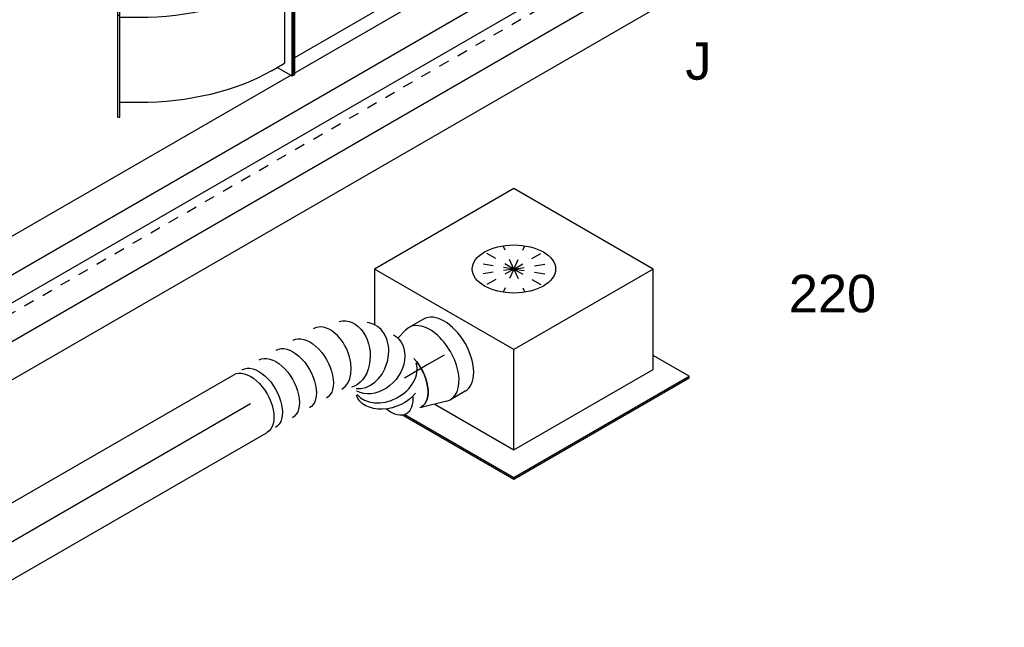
# Model space of a CAD drawing. Extents: x -257677 to 221252, y -185516 to 120782.
# Tile 8 of 171: x -96051 to -93688, y -9792 to -8334. Entities that reach past the tile are written whole.
import ezdxf
from ezdxf.enums import TextEntityAlignment as Align
from ezdxf.lldxf.tags import DXFTag

# ---------------------------------------------------------------- set-up
doc = ezdxf.new("R2010")
doc.units = 0
doc.header["$LTSCALE"] = 50
doc.linetypes.add('STREEPJES', pattern=[0.1, 0.05, -0.05])
doc.layers.get('0').update_dxf_attribs({"linetype": 'CONTINUOUS'})
for name, color, linetype in [('WL570---_RETOUR', 112, 'CONTINUOUS'), ('WL570---_RETOUR_HL', 8, 'CONTINUOUS'), ('WL570---_TOEVOER', 3, 'CONTINUOUS'), ('WL570---_TOEVOER_RST', 2, 'CONTINUOUS'), ('WL570---_TOEVOER_RST_HL', 1, 'CONTINUOUS'), ('WM570---_RETOUR_PR', 1, 'CONTINUOUS'), ('WM570---_TOEVOER_PR', 1, 'CONTINUOUS'), ('WM570---_TOEVOER_RST_PR', 1, 'CONTINUOUS')]:
    doc.layers.add(name, color=color, linetype=linetype)
doc.styles.add('BURO-018', font='ARIAL.TTF', dxfattribs={"height": 63})
tags = doc.linetypes.add('CENTER2', pattern=[28.575, 19.05, -3.175, 3.175, -3.175]).pattern_tags.tags
tags[10:11] = [DXFTag(74, 4), DXFTag(75, 0), DXFTag(340, '0'), DXFTag(46, 1.0), DXFTag(50, 0.0), DXFTag(44, 0.0), DXFTag(45, 0.0)]
tags[8:9] = [DXFTag(74, 4), DXFTag(75, 0), DXFTag(340, '0'), DXFTag(46, 1.0), DXFTag(50, 0.0), DXFTag(44, 0.0), DXFTag(45, 0.0)]
tags[6:7] = [DXFTag(74, 4), DXFTag(75, 0), DXFTag(340, '0'), DXFTag(46, 1.0), DXFTag(50, 0.0), DXFTag(44, 0.0), DXFTag(45, 0.0)]
tags[4:5] = [DXFTag(74, 4), DXFTag(75, 0), DXFTag(340, '0'), DXFTag(46, 1.0), DXFTag(50, 0.0), DXFTag(44, 0.0), DXFTag(45, 0.0)]

# ---------------------------------------------------------------- blocks, each defined once
blk = doc.blocks.new('*U1987')
at = {"color": 0, "ltscale": 10}
for p, q in [((-10.2, 229.8, -5674.9), (-6.1, 229.8, -5674.9)), ((132.7, -17.7, -5674.9), (-10.2, 229.8, -5674.9)), ((136.8, -17.7, -5674.9), (-6.1, 229.8, -5674.9)), ((2356.9, 229.8, -5674.9), (2336.5, 194.5, -5674.9)), ((2361, 229.8, -5674.9), (2356.9, 229.8, -5674.9)), ((2499.8, -17.7, -5674.9), (2356.9, 229.8, -5674.9)), ((2503.9, -17.7, -5674.9), (2361, 229.8, -5674.9)), ((14.3, 194.5, -5674.9), (2356.9, 194.5, -5674.9)), ((2479.4, -17.7, -5674.9), (2356.9, 194.5, -5674.9)), ((12.1, -226.5, -5674.9), (132.7, -17.7, -5674.9)), ((16.2, -226.5, -5674.9), (136.8, -17.7, -5674.9)), ((132.7, -17.7, -5674.9), (136.8, -17.7, -5674.9)), ((136.8, -17.7, -5674.9), (2479.4, -17.7, -5674.9)), ((2377.3, -194.5, -5674.9), (2479.4, -17.7, -5674.9)), ((2377.3, -229.8, -5674.9), (2499.8, -17.7, -5674.9)), ((2381.4, -229.8, -5674.9), (2503.9, -17.7, -5674.9)), ((2503.9, -17.7, -5674.9), (2499.8, -17.7, -5674.9)), ((34.7, -194.5, -5674.9), (2377.3, -194.5, -5674.9)), ((2356.9, -194.5, -5674.9), (2377.3, -229.8, -5674.9)), ((2381.4, -229.8, -5674.9), (2377.3, -229.8, -5674.9))]:
    blk.add_line(p, q, dxfattribs=at)
at = {"color": 8, "linetype": 'STREEPJES', "ltscale": 10}
for p, q in [((10.2, -229.8, -5674.9), (12.1, -226.5, -5674.9)), ((10.2, -229.8, -5674.9), (14.3, -229.8, -5674.9)), ((14.3, -229.8, -5674.9), (16.2, -226.5, -5674.9))]:
    blk.add_line(p, q, dxfattribs=at)
at = {"layer": 'WM570---_TOEVOER_PR', "color": 1, "style": 'BURO-018'}
blk.add_attdef('POSNR', text='', height=90, dxfattribs=at).set_placement((0, 0), align=Align.MIDDLE)
blk = doc.blocks.new('*U2006')
at = {"color": 0, "ltscale": 10}
blk.add_line((0, 80, -7048.5), (3102.2, 80, -7048.5), dxfattribs=at)
at = {"color": 8, "linetype": 'STREEPJES', "ltscale": 10}
blk.add_line((0, -80, -7048.5), (3102.2, -80, -7048.5), dxfattribs=at)
at = {"color": 0, "ltscale": 10}
blk.add_ellipse((0, 0, -7048.5), major_axis=(0, 80), ratio=0.57735, start_param=3.894205, end_param=6.283185, dxfattribs=at)
at = {"color": 0, "ltscale": 10, "extrusion": (-3.41963e-17, 8.3842e-17, -1)}
blk.add_ellipse((3102.2, 0, -7048.5), major_axis=(0, 80), ratio=0.57735, start_param=0, end_param=2.38898, dxfattribs=at)
at = {"color": 8, "linetype": 'STREEPJES', "ltscale": 10}
blk.add_ellipse((0, 0, -7048.5), major_axis=(0, 80), ratio=0.57735, start_param=3.141593, end_param=3.894205, dxfattribs=at)
at = {"color": 8, "linetype": 'STREEPJES', "ltscale": 10, "extrusion": (-3.41963e-17, 8.3842e-17, -1)}
blk.add_ellipse((3102.2, 0, -7048.5), major_axis=(0, 80), ratio=0.57735, start_param=2.38898, end_param=3.141593, dxfattribs=at)
at = {"layer": 'WL570---_RETOUR_HL', "linetype": 'CENTER2'}
blk.add_line((0, 0, -7048.5), (3102.2, 0, -7048.5), dxfattribs=at)
at = {"layer": 'WM570---_RETOUR_PR', "color": 1, "style": 'BURO-018'}
blk.add_attdef('POSNR', text='', height=90, dxfattribs=at).set_placement((0, 0), align=Align.MIDDLE)
blk = doc.blocks.new('*U2009')
at = {"color": 0, "ltscale": 10}
for p, q in [((0, 80, -7296.1), (3211.8, 80, -7296.1)), ((0, -80, -7296.1), (3211.8, -80, -7296.1))]:
    blk.add_line(p, q, dxfattribs=at)
blk.add_ellipse((0, 0, -7296.1), major_axis=(0, 80), ratio=0.57735, start_param=3.141593, end_param=6.283185, dxfattribs=at)
at = {"color": 0, "ltscale": 10, "extrusion": (-3.41963e-17, 8.3842e-17, -1)}
blk.add_ellipse((3211.8, 0, -7296.1), major_axis=(0, 80), ratio=0.57735, start_param=0, end_param=3.141593, dxfattribs=at)
at = {"layer": 'WL570---_RETOUR_HL', "linetype": 'CENTER2'}
blk.add_line((0, 0, -7296.1), (3211.8, 0, -7296.1), dxfattribs=at)
at = {"layer": 'WM570---_RETOUR_PR', "color": 1, "style": 'BURO-018'}
blk.add_attdef('POSNR', text='', height=90, dxfattribs=at).set_placement((0, 0), align=Align.MIDDLE)
blk = doc.blocks.new('*U2014')
at = {"color": 0, "ltscale": 10, "extrusion": (-3.41963e-17, 8.3842e-17, -1)}
for centre, major_axis, ratio, start_param, end_param in [((0, 0, -7089.2), (0, 80), 0.57735, 0, 3.141593), ((23.6, 0, -7089.2), (0, 80), 0.57735, 0, 3.141593), ((70.7, 0, -7089.2), (0, 80), 0.57735, 0, 3.141593), ((117.8, 0, -7089.2), (0, 80), 0.57735, 0, 3.141593), ((164.9, 0, -7089.2), (0, 80), 0.57735, 0, 3.141593), ((256.5, -11.6, -7089.2), (-34, -73), 0.739842, 3.013723, 6.155316), ((308, -65.6, -7089.2), (76, 27.1), 0.787467, 6.119901, 9.261494), ((308.8, -126.4, -7089.2), (78.3, -16.3), 0.695241, 0.791058, 3.141593), ((350.9, -132.1, -7089.2), (0, 80), 0.57735, 1.186991, 3.141593)]:
    blk.add_ellipse(centre, major_axis=major_axis, ratio=ratio, start_param=start_param, end_param=end_param, dxfattribs=at)
at = {"color": 0, "ltscale": 10}
for centre, major_axis, ratio, start_param, end_param in [((213.8, 0, -7089.2), (10.6, 79.7), 0.642439, 3.226651, 6.198127), ((213.8, 0, -7089.2), (10.6, 79.7), 0.642439, 6.198127, 6.368244), ((288.7, -33.9, -7089.2), (58.7, 55.3), 0.788488, 6.11896, 6.447411), ((288.7, -33.9, -7089.2), (58.7, 55.3), 0.788488, 3.305818, 6.11896), ((313.4, -104.6, -7089.2), (-80.5, 2.8), 0.736769, 0.126035, 3.015558)]:
    blk.add_ellipse(centre, major_axis=major_axis, ratio=ratio, start_param=start_param, end_param=end_param, dxfattribs=at)
at = {"layer": 'WM570---_RETOUR_PR', "color": 1, "style": 'BURO-018'}
blk.add_attdef('POSNR', text='', height=90, dxfattribs=at).set_placement((0, 0), align=Align.MIDDLE)
blk = doc.blocks.new('*U2015')
at = {"color": 0, "ltscale": 10}
for p, q in [((0, 80, -7750.4), (935, 80, -7750.4)), ((0, -80, -7750.4), (935, -80, -7750.4))]:
    blk.add_line(p, q, dxfattribs=at)
blk.add_ellipse((0, 0, -7750.4), major_axis=(0, 80), ratio=0.57735, start_param=3.141593, end_param=6.283185, dxfattribs=at)
at = {"color": 0, "ltscale": 10, "extrusion": (-3.41963e-17, 8.3842e-17, -1)}
blk.add_ellipse((935, 0, -7750.4), major_axis=(0, 80), ratio=0.57735, start_param=0, end_param=3.141593, dxfattribs=at)
at = {"layer": 'WL570---_RETOUR_HL', "linetype": 'CENTER2'}
blk.add_line((0, 0, -7750.4), (935, 0, -7750.4), dxfattribs=at)
at = {"layer": 'WM570---_RETOUR_PR', "color": 1, "style": 'BURO-018'}
blk.add_attdef('POSNR', text='', height=90, dxfattribs=at).set_placement((0, 0), align=Align.MIDDLE)
blk = doc.blocks.new('*U2016')
at = {"color": 0, "ltscale": 10}
for p, q in [((-40.4, 100, -6642), (0, 100, -6642)), ((9.6, 98.6, -6642), (73.4, 80, -6642)), ((9.6, -98.6, -6642), (35.6, -91, -6642)), ((-40.4, -100, -6642), (0, -100, -6642))]:
    blk.add_line(p, q, dxfattribs=at)
for centre, major_axis, start_param, end_param in [((-40.4, 0, -6642), (0, -100), 3.141593, 6.283185), ((0, 0, -6642), (0, -100), 2.974833, 6.449945), ((0, 0, -6642), (0, -100), 2.974833, 6.449945), ((0, 0, -6642), (0, -100), 2.974833, 6.449945), ((69.6, 0, -6642), (0, -80), 3.141593, 5.096195), ((69.6, 0, -6642), (0, -80), 3.141593, 5.096195), ((107.7, 0, -6642), (0, -76), 3.141593, 4.037187), ((107.7, 0, -6642), (0, -76), 3.141593, 4.037187), ((107.7, 0, -6642), (0, -76), 2.15698, 3.138451), ((107.7, 0, -6642), (0, -76), 2.15698, 3.138451)]:
    blk.add_ellipse(centre, major_axis=major_axis, ratio=0.57735, start_param=start_param, end_param=end_param, dxfattribs=at)
at = {"layer": 'WL570---_TOEVOER_RST_HL', "linetype": 'CENTER2'}
for p, q in [((-40.4, 0, -6642), (0, 0, -6642)), ((0, 0, -6642), (69.6, 0, -6642))]:
    blk.add_line(p, q, dxfattribs=at)
blk.add_circle((69.6, 0, -6642), 0.075, dxfattribs=at)
at = {"layer": 'WM570---_TOEVOER_RST_PR', "color": 1, "style": 'BURO-018'}
blk.add_attdef('POSNR', text='', height=90, dxfattribs=at).set_placement((0, 0), align=Align.MIDDLE)
blk = doc.blocks.new('*U2116')
at = {"color": 0, "ltscale": 10}
for p, q in [((-275, 17.7, -5775.5), (-154.4, 226.5, -5775.5)), ((-270.9, 17.7, -5775.5), (-150.3, 226.5, -5775.5)), ((-146.5, 226.5, -5775.5), (-128, 194.5, -5775.5)), ((-250.5, 17.7, -5775.5), (-148.4, 194.5, -5775.5)), ((-111.7, 194.5, -5775.5), (-148.4, 194.5, -5775.5)), ((258.3, 108.9, -5775.5), (135.9, -103.2, -5775.5)), ((262.7, 106.4, -5775.5), (140.2, -105.7, -5775.5)), ((201.9, 101.3, -5775.5), (240.9, 78.8, -5775.5)), ((262.7, 106.4, -5775.5), (258.3, 108.9, -5775.5)), ((-275, 17.7, -5775.5), (-270.9, 17.7, -5775.5)), ((-132.1, -229.8, -5775.5), (-275, 17.7, -5775.5)), ((-128, -229.8, -5775.5), (-270.9, 17.7, -5775.5)), ((-250.5, 17.7, -5775.5), (-128, -194.5, -5775.5)), ((-250.5, 17.7, -5775.5), (-213.7, 17.7, -5775.5)), ((99.9, -75.5, -5775.5), (138.9, -98, -5775.5)), ((135.9, -103.2, -5775.5), (34.8, -278.2, -5775.5)), ((140.2, -105.7, -5775.5), (39.2, -280.7, -5775.5)), ((140.2, -105.7, -5775.5), (135.9, -103.2, -5775.5)), ((-107.6, -194.5, -5775.5), (-128, -229.8, -5775.5)), ((-91.3, -194.5, -5775.5), (-128, -194.5, -5775.5)), ((-132.1, -229.8, -5775.5), (-128, -229.8, -5775.5)), ((52.3, -248, -5775.5), (13.3, -225.5, -5775.5)), ((39.2, -280.7, -5775.5), (34.8, -278.2, -5775.5))]:
    blk.add_line(p, q, dxfattribs=at)
at = {"color": 8, "linetype": 'STREEPJES', "ltscale": 10}
for p, q in [((-154.4, 226.5, -5775.5), (-152.5, 229.8, -5775.5)), ((-152.5, 229.8, -5775.5), (-148.4, 229.8, -5775.5)), ((-150.3, 226.5, -5775.5), (-148.4, 229.8, -5775.5)), ((-148.4, 229.8, -5775.5), (-146.5, 226.5, -5775.5))]:
    blk.add_line(p, q, dxfattribs=at)
at = {"color": 0, "ltscale": 10, "extrusion": (1.17463e-16, 6.03802e-17, -1)}
for centre, major_axis in [((72, -123.7, -5775.5), (-389.7, 225)), ((-30, -300.5, -5775.5), (-389.7, 225)), ((-30, -300.5, -5775.5), (-129.9, 75))]:
    blk.add_ellipse(centre, major_axis=major_axis, ratio=0.57735, start_param=0.785398, end_param=1.570796, dxfattribs=at)
at = {"layer": 'WM570---_TOEVOER_PR', "color": 1, "style": 'BURO-018'}
blk.add_attdef('POSNR', text='', height=90, dxfattribs=at).set_placement((0, 0), align=Align.MIDDLE)
blk = doc.blocks.new('*U2182')
at = {"color": 0, "ltscale": 10}
for p, q in [((-225.4, 278.6, -6463.9), (-292.2, 162.8, -6463.9)), ((160.8, 278.6, -6463.9), (-225.4, 278.6, -6463.9)), ((-32.3, -55.9, -6463.9), (-225.4, 278.6, -6463.9)), ((354, -55.9, -6463.9), (160.8, 278.6, -6463.9)), ((-342.1, -58.1, -6463.9), (-187.8, -325.3, -6463.9)), ((-337.1, -59.6, -6463.9), (-185.8, -321.7, -6463.9)), ((-152.7, -264.5, -6463.9), (-32.3, -55.9, -6463.9)), ((354, -55.9, -6463.9), (-32.3, -55.9, -6463.9)), ((233.5, -264.5, -6463.9), (354, -55.9, -6463.9)), ((-262.4, -74.4, -6463.9), (-152.7, -264.5, -6463.9)), ((300.1, -321.7, -6463.9), (250.3, -235.5, -6463.9)), ((-152.7, -264.5, -6463.9), (233.5, -264.5, -6463.9)), ((-185.8, -321.7, -6463.9), (-187.8, -325.3, -6463.9)), ((-187.8, -325.3, -6463.9), (298, -325.3, -6463.9)), ((-185.8, -321.7, -6463.9), (300.1, -321.7, -6463.9)), ((298, -325.3, -6463.9), (300.1, -321.7, -6463.9))]:
    blk.add_line(p, q, dxfattribs=at)
at = {"color": 8, "linetype": 'STREEPJES', "ltscale": 10}
for q in [(-11.9, 172.6, -6463.9), (23.5, 182.1, -6463.9), (69.8, 172.6, -6463.9), (-26.8, 146.7, -6463.9), (114.6, 146.7, -6463.9), (-17.4, 111.4, -6463.9), (14, 76, -6463.9), (58.8, 50.1, -6463.9), (105.1, 40.7, -6463.9), (140.5, 50.1, -6463.9), (155.4, 76, -6463.9), (145.9, 111.4, -6463.9)]:
    blk.add_line((64.3, 111.4, -6463.9), q, dxfattribs=at)
at = {"color": 0, "ltscale": 10}
blk.add_ellipse((64.3, 111.4, -6463.9), major_axis=(86.6, -50), ratio=0.57735, dxfattribs=at)
at = {"layer": 'WL570---_TOEVOER_RST_HL', "linetype": 'CENTER2'}
blk.add_circle((0, 0, -6463.9), 0.075, dxfattribs=at)
at = {"layer": 'WL570---_TOEVOER_RST', "color": 1, "style": 'BURO-018'}
for tag in ['MC', 'Q']:
    blk.add_attdef(tag, text='', height=90, dxfattribs=at).set_placement((0, 0), align=Align.MIDDLE)
at = {"layer": 'WM570---_TOEVOER_RST_PR', "color": 1, "style": 'BURO-018'}
blk.add_attdef('POSNR', text='', height=90, dxfattribs=at).set_placement((0, 0), align=Align.MIDDLE)

msp = doc.modelspace()

# ---------------------------------------------------------------- block references
at = {"layer": 'WL570---_RETOUR', "rotation": 29.99999999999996}
for name, p in [('*U2006', (-96555.51624, -9226.02294, 7048.50836)), ('*U2009', (-96581.91939, -9401.06863, 7296.06035)), ('*U2014', (-95497.4885, -9254.81899, 7089.23213)), ('*U2015', (-96307.22134, -9722.31847, 7750.37623))]:
    msp.add_blockref(name, p, dxfattribs=at)
at = {"layer": 'WL570---_TOEVOER'}
for name, p, rotation in [('*U1987', (-95517.9201, -8273.07913, 5674.86154), 29.99999999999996), ('*U2116', (-95641.1434, -8344.22214, 5775.47295), 210)]:
    msp.add_blockref(name, p, dxfattribs=dict(at, rotation=rotation))
at = {"layer": 'WL570---_TOEVOER_RST'}
ref = msp.add_blockref('*U2182', (-94865.05194, -9060.63569, 6463.87519), dxfattribs=dict(at, rotation=29.99999999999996))
ref.add_attrib('Q', '220', dxfattribs={"color": 1, "height": 90, "style": 'BURO-018'}).set_placement((-94100.52444, -8990.74148), align=Align.MIDDLE)
ref.add_attrib('MC', 'J', dxfattribs={"color": 1, "height": 90, "style": 'BURO-018'}).set_placement((-94422.25803, -8433.48257), align=Align.MIDDLE)
at = {"layer": 'WL570---_TOEVOER_RST', "rotation": 210}
msp.add_blockref('*U2016', (-95067.28448, -9159.02353, 6641.98775), dxfattribs=at)

doc.saveas('drawing.dxf')
